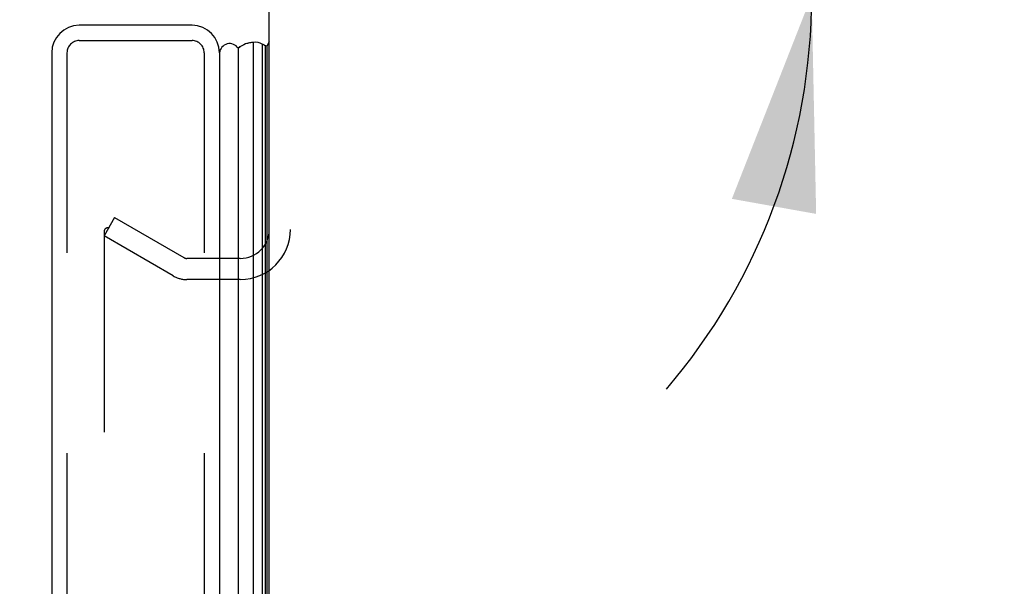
# Model space of a CAD drawing. Header units: inches. Extents: x 0 to 179, y 0 to 116.
# Tile 230 of 234: x 94.56 to 99.4, y 78.37 to 81.15. Entities that reach past the tile are written whole.
import ezdxf

# ---------------------------------------------------------------- set-up
doc = ezdxf.new("R2010")
doc.units = ezdxf.units.IN
doc.header["$LTSCALE"] = 9.842105
doc.header["$MEASUREMENT"] = 0
doc.linetypes.add('HIDDEN', pattern=[0.2, 0.1, -0.1])
doc.layers.get('0').update_dxf_attribs({"linetype": 'CONTINUOUS'})
for name, color, linetype in [('DEFAULT_2', 8, 'HIDDEN'), ('DIMENSIONS', 7, 'CONTINUOUS'), ('LEFTHAND_DOOR_ASSEMBLY', 7, 'CONTINUOUS'), ('RIGHTHAND_DOOR_ASSEMBLY', 7, 'CONTINUOUS')]:
    doc.layers.add(name, color=color, linetype=linetype)
doc.styles.get("Standard").update_dxf_attribs({"font": 'arial.ttf'})
doc.dimstyles.new('DIMSTYLE_1', dxfattribs={"dimtxt": 0.789474, "dimasz": 1.052632, "dimexe": 0.09, "dimexo": 0.07, "dimgap": 0.0375, "dimtad": 0, "dimtih": 1, "dimtoh": 1, "dimzin": 4, "dimdsep": 46, "dimtxsty": 'Standard', "dimblk": '_FILLED', "dimblk1": '_FILLED', "dimblk2": '_FILLED', "dimcen": 0.09, "dimadec": 3, "dimazin": 1, "dimtfac": 1, "dimtdec": 3, "dimtofl": 0, "dimtmove": 0, "dimatfit": 3, "dimldrblk": '_FILLED', "dimfxl": 0, "dimtolj": 1, "dimtzin": 4, "dimarcsym": 0})
doc.dimstyles.new('DIMSTYLE_2', dxfattribs={"dimtxt": 0.789474, "dimasz": 1.052632, "dimexe": 0.09, "dimexo": 0.07, "dimgap": 0.0375, "dimtad": 0, "dimtih": 1, "dimtoh": 1, "dimdec": 0, "dimzin": 4, "dimdsep": 46, "dimtxsty": 'Standard', "dimblk": '_FILLED', "dimblk1": '_FILLED', "dimblk2": '_FILLED', "dimcen": 0.09, "dimadec": 3, "dimazin": 1, "dimtfac": 1, "dimtdec": 3, "dimtofl": 0, "dimtmove": 0, "dimatfit": 3, "dimldrblk": '_FILLED', "dimfxl": 0, "dimtolj": 1, "dimtzin": 4, "dimarcsym": 0})

# ---------------------------------------------------------------- blocks, each defined once
blk = doc.blocks.new('*D11')
at = {"layer": 'DIMENSIONS', "color": 2, "linetype": 'Continuous'}
blk.add_line((96.7478, 81.2713), (99.3998, 81.2713), dxfattribs=at)
for start, end in [(15, 89.802), (-40.5253, 0)]:
    blk.add_arc((95.476, 81.2713), 2.9765, start, end, dxfattribs=at)
for points in [[(97.7134, 82.9053), (98.351, 82.0417), (98.0946, 83.0841)], [(98.4745, 80.1981), (98.4525, 81.2713), (98.06, 80.2722)]]:
    blk.add_solid(points, dxfattribs=at)
at = {"layer": 'DIMENSIONS', "color": 2, "linetype": 'Continuous', "insert": (95.4863, 84.6425), "char_height": 0.789474, "width": 1.753082, "attachment_point": 2, "line_spacing_factor": 0.9}
blk.add_mtext('15\\fgdt;{\\fgdt;~}', dxfattribs=at)
blk = doc.blocks.new('_FILLED')
at = {"color": 0, "linetype": 'ByBlock'}
blk.add_solid([(0, 0), (-1, 0.2), (-1, -0.2)], dxfattribs=at)
blk = doc.blocks.new('*D12')
at = {"layer": 'DIMENSIONS', "color": 2, "linetype": 'Continuous'}
for p, q in [((95.1522, 81.3753), (90.7153, 81.3753)), ((91.6627, 81.3753), (91.6627, 58.1648)), ((91.6627, 33.3753), (91.6627, 56.5859)), ((95.1632, 33.3753), (90.7153, 33.3753))]:
    blk.add_line(p, q, dxfattribs=at)
at = {"layer": 'DIMENSIONS', "color": 2, "linetype": 'Continuous', "xscale": 1.0526315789, "yscale": 1.0526315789, "zscale": 1.0526315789}
for p, rotation in [((91.6627, 81.3753), 90), ((91.6627, 33.3753), 270)]:
    blk.add_blockref('_FILLED', p, dxfattribs=dict(at, rotation=rotation))
at = {"layer": 'DIMENSIONS', "color": 2, "linetype": 'Continuous', "insert": (91.6627, 57.7701), "char_height": 0.78947, "width": 2.758756, "attachment_point": 2, "line_spacing_factor": 0.9}
blk.add_mtext('48.00', dxfattribs=at)

msp = doc.modelspace()

# ---------------------------------------------------------------- linework, layer by layer
at = {"color": 3, "linetype": 'Continuous'}
msp.add_line((95.785, 33.4793), (95.785, 81.2713), dxfattribs=at)
at = {"layer": 'DEFAULT_2', "color": 8, "linetype": 'HIDDEN'}
for p, q in [((95.0245, 80.1799), (94.9725, 80.0898)), ((95.0245, 80.1799), (95.3649, 79.9834)), ((94.9725, 80.1098), (94.9725, 34.6409)), ((95.3129, 79.8933), (94.9725, 80.0898)), ((95.6425, 79.9793), (95.3799, 79.9793)), ((95.6425, 79.8753), (95.3799, 79.8753))]:
    msp.add_line(p, q, dxfattribs=at)
for points in [[(94.9898, 80.1298), (94.989, 80.1298), (94.9873, 80.1296), (94.9855, 80.1292), (94.9839, 80.1286), (94.9822, 80.1278), (94.9807, 80.1268), (94.9792, 80.1257), (94.9779, 80.1243), (94.9767, 80.1229), (94.9756, 80.1213), (94.9747, 80.1195), (94.9739, 80.1177), (94.9733, 80.1158), (94.9728, 80.1138), (94.9726, 80.1118), (94.9725, 80.1098)], [(94.9975, 80.1277), (94.9959, 80.1285), (94.9943, 80.1291), (94.9925, 80.1295), (94.9908, 80.1298), (94.9898, 80.1298)]]:
    msp.add_lwpolyline(points, dxfattribs=at)
for centre, radius, start, end in [((95.6425, 80.1218), 0.2465, 270, 360), ((95.6425, 80.1218), 0.1425, 270, 360), ((95.3799, 80.0093), 0.03, 240, 270), ((95.3799, 80.0093), 0.134, 240, 270)]:
    msp.add_arc(centre, radius, start, end, dxfattribs=at)
at = {"layer": 'LEFTHAND_DOOR_ASSEMBLY', "color": 8, "linetype": 'HIDDEN'}
for p, q in [((94.85, 81.0503), (95.405, 81.0503)), ((94.79, 80.9903), (94.79, 33.7603)), ((95.465, 80.9903), (95.465, 33.7603))]:
    msp.add_line(p, q, dxfattribs=at)
at = {"layer": 'LEFTHAND_DOOR_ASSEMBLY', "color": 7, "linetype": 'Continuous'}
for p, q in [((95.7604, 81.0272), (95.7575, 81.0286)), ((95.7643, 81.025), (95.7604, 81.0272))]:
    msp.add_line(p, q, dxfattribs=at)
for points in [[(95.7073, 81.0407), (95.7008, 81.0405), (95.6943, 81.0399), (95.6878, 81.0389), (95.6814, 81.0375), (95.675, 81.0357), (95.6686, 81.0335), (95.6623, 81.0309), (95.6561, 81.0279), (95.65, 81.0246), (95.6439, 81.0209), (95.6379, 81.0168), (95.6321, 81.0123)], [(95.7575, 81.0286), (95.7541, 81.0303), (95.7507, 81.0318)]]:
    msp.add_lwpolyline(points, dxfattribs=at)
at = {"layer": 'LEFTHAND_DOOR_ASSEMBLY', "color": 8, "linetype": 'HIDDEN'}
for centre, start, end in [((94.85, 80.9903), 90, 180), ((95.405, 80.9903), 0, 90)]:
    msp.add_arc(centre, 0.06, start, end, dxfattribs=at)
at = {"layer": 'LEFTHAND_DOOR_ASSEMBLY', "color": 7, "linetype": 'Continuous'}
for start_param, end_param in [(3.143067, 3.608679), (2.795492, 2.881148)]:
    msp.add_ellipse((95.7075, 80.7757), major_axis=(0, -0.265), ratio=0.632157, start_param=start_param, end_param=end_param, dxfattribs=at)
at = {"layer": 'RIGHTHAND_DOOR_ASSEMBLY', "color": 3, "linetype": 'Continuous'}
for p, q in [((95.405, 81.1253), (94.85, 81.1253)), ((94.715, 80.9903), (94.715, 33.7603)), ((95.54, 80.9903), (95.54, 33.7603))]:
    msp.add_line(p, q, dxfattribs=at)
at = {"layer": 'RIGHTHAND_DOOR_ASSEMBLY', "color": 8, "linetype": 'HIDDEN'}
for p, q in [((94.85, 81.0503), (95.405, 81.0503)), ((94.79, 80.9903), (94.79, 33.7603)), ((95.465, 80.9903), (95.465, 33.7603))]:
    msp.add_line(p, q, dxfattribs=at)
at = {"layer": 'RIGHTHAND_DOOR_ASSEMBLY', "color": 7, "linetype": 'Continuous'}
for p, q in [((95.6321, 81.0123), (95.6321, 33.7384)), ((95.7073, 33.71), (95.7073, 81.0407)), ((95.7507, 81.0318), (95.7507, 33.7189)), ((95.7604, 81.0272), (95.7575, 81.0286)), ((95.7643, 81.025), (95.7604, 81.0272)), ((95.7643, 81.025), (95.7643, 33.7257)), ((95.785, 81.0434), (95.7731, 81.0226)), ((95.7731, 81.0226), (95.7731, 33.728))]:
    msp.add_line(p, q, dxfattribs=at)
for points in [[(95.7073, 81.0407), (95.7008, 81.0405), (95.6943, 81.0399), (95.6878, 81.0389), (95.6814, 81.0375), (95.675, 81.0357), (95.6686, 81.0335), (95.6623, 81.0309), (95.6561, 81.0279), (95.65, 81.0246), (95.6439, 81.0209), (95.6379, 81.0168), (95.6321, 81.0123)], [(95.7575, 81.0286), (95.7541, 81.0303), (95.7507, 81.0318)]]:
    msp.add_lwpolyline(points, dxfattribs=at)
at = {"layer": 'RIGHTHAND_DOOR_ASSEMBLY', "color": 3, "linetype": 'Continuous'}
for centre, start, end in [((94.85, 80.9903), 90, 180), ((95.405, 80.9903), 0, 90)]:
    msp.add_arc(centre, 0.135, start, end, dxfattribs=at)
at = {"layer": 'RIGHTHAND_DOOR_ASSEMBLY', "color": 8, "linetype": 'HIDDEN'}
for centre, start, end in [((94.85, 80.9903), 90, 180), ((95.405, 80.9903), 0, 90)]:
    msp.add_arc(centre, 0.06, start, end, dxfattribs=at)
at = {"layer": 'RIGHTHAND_DOOR_ASSEMBLY', "color": 7, "linetype": 'Continuous'}
for centre, radius, start, end in [((95.59, 80.9853), 0.05, 32.6718, 174.7383), ((95.7184, 80.985), 0.0569, 55.4331, 101.2885), ((95.761, 80.9952), 0.03, 66.2022, 83.588)]:
    msp.add_arc(centre, radius, start, end, dxfattribs=at)
for start_param, end_param in [(-3.140119, -2.674506), (2.795492, 2.881148)]:
    msp.add_ellipse((95.7075, 80.7757), major_axis=(0, -0.265), ratio=0.632157, start_param=start_param, end_param=end_param, dxfattribs=at)

# ---------------------------------------------------------------- dimensions: what is measured, and where the dimension line sits
at = {"layer": 'DIMENSIONS', "color": 2, "linetype": 'Continuous'}
dim = msp.add_angular_dim_2l(base=(98.426989, 81.659856), line1=((96.64807, 81.271347), (96.677835, 81.271347)), line2=((98.254666, 82.015896), (98.283417, 82.0236)), dimstyle='DIMSTYLE_2', dxfattribs=at)
dim.commit()
dim.dimension.update_dxf_attribs({"geometry": '*D11', "text_midpoint": (95.486256, 84.247811), "dimtype": 162})
dim = msp.add_linear_dim(base=(91.6627, 81.3753), p1=(95.2332, 33.3753), p2=(95.2222, 81.3753), angle=90, dimstyle='DIMSTYLE_1', dxfattribs=at)
dim.commit()
dim.dimension.update_dxf_attribs({"geometry": '*D12', "text_midpoint": (91.6419, 57.3709), "dimtype": 160})

doc.saveas('drawing.dxf')
